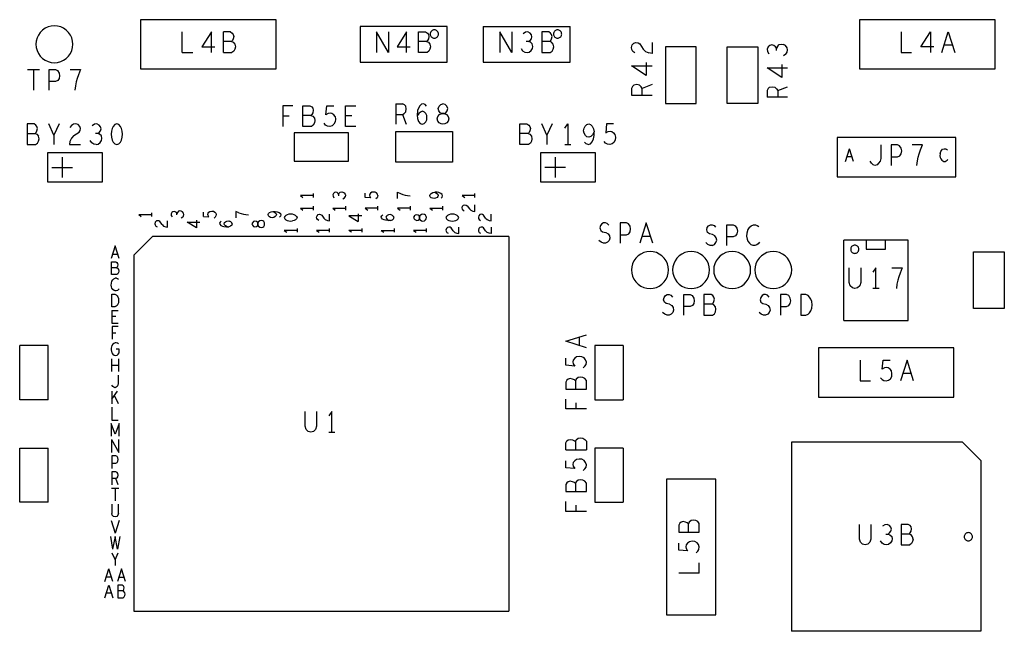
# Model space of a CAD drawing. Extents: x 235 to 565, y 215 to 425.
# Tile 6 of 15: x 350 to 398, y 300 to 330. Entities that reach past the tile are written whole.
import ezdxf

# ---------------------------------------------------------------- set-up
doc = ezdxf.new("R2010")
doc.units = 0
doc.layers.add('RVP8-IFD_G_tassy_art', color=2, linetype='CONTINUOUS')

msp = doc.modelspace()

# ---------------------------------------------------------------- linework, layer by layer
at = {"layer": 'RVP8-IFD_G_tassy_art'}
for points in [[(355.674, 329.639), (355.674, 327.239), (362.274, 327.239), (362.274, 329.639), (355.674, 329.639)], [(390.674, 329.639), (390.674, 327.239), (397.274, 327.239), (397.274, 329.639), (390.674, 329.639)], [(352.374, 328.439), (352.36, 328.595), (352.319, 328.747), (352.253, 328.889), (352.163, 329.017), (352.052, 329.128), (351.924, 329.218), (351.782, 329.284), (351.63, 329.325), (351.474, 329.339), (351.317, 329.325), (351.166, 329.284), (351.024, 329.218), (350.895, 329.128), (350.784, 329.017), (350.694, 328.889), (350.628, 328.747), (350.587, 328.595), (350.574, 328.439), (350.587, 328.282), (350.628, 328.131), (350.694, 327.989), (350.784, 327.86), (350.895, 327.749), (351.024, 327.659), (351.166, 327.593), (351.317, 327.552), (351.474, 327.539), (351.63, 327.552), (351.782, 327.593), (351.924, 327.659), (352.052, 327.749), (352.163, 327.86), (352.253, 327.989), (352.319, 328.131), (352.36, 328.282), (352.374, 328.439)], [(370.594, 329.309), (366.354, 329.309), (366.354, 327.569), (370.594, 327.569), (370.594, 329.309)], [(370.174, 328.939), (370.171, 328.973), (370.162, 329.007), (370.147, 329.039), (370.127, 329.067), (370.102, 329.092), (370.074, 329.112), (370.042, 329.127), (370.008, 329.136), (369.974, 329.139), (369.939, 329.136), (369.905, 329.127), (369.874, 329.112), (369.845, 329.092), (369.821, 329.067), (369.801, 329.039), (369.786, 329.007), (369.777, 328.973), (369.774, 328.939), (369.777, 328.904), (369.786, 328.87), (369.801, 328.839), (369.821, 328.81), (369.845, 328.786), (369.874, 328.766), (369.905, 328.751), (369.939, 328.742), (369.974, 328.739), (370.008, 328.742), (370.042, 328.751), (370.074, 328.766), (370.102, 328.786), (370.127, 328.81), (370.147, 328.839), (370.162, 328.87), (370.171, 328.904), (370.174, 328.939)], [(376.174, 328.939), (376.171, 328.973), (376.162, 329.007), (376.147, 329.039), (376.127, 329.067), (376.102, 329.092), (376.074, 329.112), (376.042, 329.127), (376.008, 329.136), (375.974, 329.139), (375.939, 329.136), (375.905, 329.127), (375.874, 329.112), (375.845, 329.092), (375.821, 329.067), (375.801, 329.039), (375.786, 329.007), (375.777, 328.973), (375.774, 328.939), (375.777, 328.904), (375.786, 328.87), (375.801, 328.839), (375.821, 328.81), (375.845, 328.786), (375.874, 328.766), (375.905, 328.751), (375.939, 328.742), (375.974, 328.739), (376.008, 328.742), (376.042, 328.751), (376.074, 328.766), (376.102, 328.786), (376.127, 328.81), (376.147, 328.839), (376.162, 328.87), (376.171, 328.904), (376.174, 328.939)], [(381.224, 328.319), (381.224, 325.559), (382.724, 325.559), (382.724, 328.319), (381.224, 328.319)], [(384.224, 328.319), (385.724, 328.319), (385.724, 325.559), (384.224, 325.559), (384.224, 328.319)], [(370.33, 325.072), (370.457, 325.072), (370.33, 325.072)], [(354.514, 324.555), (354.412, 324.522), (354.336, 324.439), (354.286, 324.339), (354.248, 324.205), (354.235, 324.055), (354.248, 323.905), (354.286, 323.772), (354.336, 323.672), (354.412, 323.589), (354.514, 323.555), (354.615, 323.589), (354.691, 323.672), (354.742, 323.772), (354.78, 323.905), (354.792, 324.055), (354.78, 324.205), (354.742, 324.339), (354.691, 324.439), (354.615, 324.522), (354.514, 324.555)], [(363.154, 322.749), (365.794, 322.749), (365.794, 324.129), (363.154, 324.129), (363.154, 322.749)], [(370.854, 324.189), (370.854, 322.689), (368.094, 322.689), (368.094, 324.189), (370.854, 324.189)], [(389.584, 323.899), (389.584, 321.979), (395.364, 321.979), (395.364, 323.899), (389.584, 323.899)], [(351.134, 321.729), (353.814, 321.729), (353.814, 323.149), (351.134, 323.149), (351.134, 321.729)], [(370.104, 320.972), (370.032, 320.933), (369.959, 320.918), (369.877, 320.933), (369.815, 320.964), (369.773, 321.01), (369.753, 321.071), (369.773, 321.125), (369.815, 321.171), (369.897, 321.209), (369.99, 321.225), (370.083, 321.179), (370.135, 321.133), (370.156, 321.071), (370.145, 321.018), (370.104, 320.972)], [(361.899, 320.08), (361.879, 320.141), (361.899, 320.195), (361.941, 320.241), (362.023, 320.279), (362.116, 320.295), (362.209, 320.249), (362.261, 320.203), (362.282, 320.141), (362.271, 320.088), (362.23, 320.042), (362.158, 320.003), (362.085, 319.988), (362.003, 320.003), (361.941, 320.034), (361.899, 320.08)], [(361.164, 319.796), (361.112, 319.743), (361.091, 319.681), (361.112, 319.62), (361.164, 319.566), (361.236, 319.543), (361.308, 319.559), (361.36, 319.597), (361.38, 319.643), (361.412, 319.574), (361.474, 319.528), (361.546, 319.513), (361.618, 319.528), (361.67, 319.566), (361.701, 319.628), (361.711, 319.681), (361.701, 319.735), (361.67, 319.796), (361.618, 319.835), (361.546, 319.85), (361.474, 319.835), (361.412, 319.789), (361.38, 319.72), (361.36, 319.766), (361.308, 319.804), (361.236, 319.819), (361.164, 319.796)], [(369.255, 320.03), (369.255, 319.953), (369.255, 320.03)], [(361.38, 319.72), (361.38, 319.643), (361.38, 319.72)], [(381.374, 317.439), (381.36, 317.595), (381.319, 317.747), (381.253, 317.889), (381.163, 318.017), (381.052, 318.128), (380.924, 318.218), (380.782, 318.284), (380.63, 318.325), (380.474, 318.339), (380.317, 318.325), (380.166, 318.284), (380.024, 318.218), (379.895, 318.128), (379.784, 318.017), (379.694, 317.889), (379.628, 317.747), (379.587, 317.595), (379.574, 317.439), (379.587, 317.282), (379.628, 317.131), (379.694, 316.989), (379.784, 316.86), (379.895, 316.749), (380.024, 316.659), (380.166, 316.593), (380.317, 316.552), (380.474, 316.539), (380.63, 316.552), (380.782, 316.593), (380.924, 316.659), (381.052, 316.749), (381.163, 316.86), (381.253, 316.989), (381.319, 317.131), (381.36, 317.282), (381.374, 317.439)], [(383.374, 317.439), (383.36, 317.595), (383.319, 317.747), (383.253, 317.889), (383.163, 318.017), (383.052, 318.128), (382.924, 318.218), (382.782, 318.284), (382.63, 318.325), (382.474, 318.339), (382.317, 318.325), (382.166, 318.284), (382.024, 318.218), (381.895, 318.128), (381.784, 318.017), (381.694, 317.889), (381.628, 317.747), (381.587, 317.595), (381.574, 317.439), (381.587, 317.282), (381.628, 317.131), (381.694, 316.989), (381.784, 316.86), (381.895, 316.749), (382.024, 316.659), (382.166, 316.593), (382.317, 316.552), (382.474, 316.539), (382.63, 316.552), (382.782, 316.593), (382.924, 316.659), (383.052, 316.749), (383.163, 316.86), (383.253, 316.989), (383.319, 317.131), (383.36, 317.282), (383.374, 317.439)], [(385.374, 317.439), (385.36, 317.595), (385.319, 317.747), (385.253, 317.889), (385.163, 318.017), (385.052, 318.128), (384.924, 318.218), (384.782, 318.284), (384.63, 318.325), (384.474, 318.339), (384.317, 318.325), (384.166, 318.284), (384.024, 318.218), (383.895, 318.128), (383.784, 318.017), (383.694, 317.889), (383.628, 317.747), (383.587, 317.595), (383.574, 317.439), (383.587, 317.282), (383.628, 317.131), (383.694, 316.989), (383.784, 316.86), (383.895, 316.749), (384.024, 316.659), (384.166, 316.593), (384.317, 316.552), (384.474, 316.539), (384.63, 316.552), (384.782, 316.593), (384.924, 316.659), (385.052, 316.749), (385.163, 316.86), (385.253, 316.989), (385.319, 317.131), (385.36, 317.282), (385.374, 317.439)], [(387.374, 317.439), (387.36, 317.595), (387.319, 317.747), (387.253, 317.889), (387.163, 318.017), (387.052, 318.128), (386.924, 318.218), (386.782, 318.284), (386.63, 318.325), (386.474, 318.339), (386.317, 318.325), (386.166, 318.284), (386.024, 318.218), (385.895, 318.128), (385.784, 318.017), (385.694, 317.889), (385.628, 317.747), (385.587, 317.595), (385.574, 317.439), (385.587, 317.282), (385.628, 317.131), (385.694, 316.989), (385.784, 316.86), (385.895, 316.749), (386.024, 316.659), (386.166, 316.593), (386.317, 316.552), (386.474, 316.539), (386.63, 316.552), (386.782, 316.593), (386.924, 316.659), (387.052, 316.749), (387.163, 316.86), (387.253, 316.989), (387.319, 317.131), (387.36, 317.282), (387.374, 317.439)], [(390.644, 318.449), (390.641, 318.483), (390.632, 318.517), (390.617, 318.549), (390.597, 318.577), (390.572, 318.602), (390.544, 318.622), (390.512, 318.637), (390.478, 318.646), (390.444, 318.649), (390.409, 318.646), (390.375, 318.637), (390.344, 318.622), (390.315, 318.602), (390.291, 318.577), (390.271, 318.549), (390.256, 318.517), (390.247, 318.483), (390.244, 318.449), (390.247, 318.414), (390.256, 318.38), (390.271, 318.349), (390.291, 318.32), (390.315, 318.296), (390.344, 318.276), (390.375, 318.261), (390.409, 318.252), (390.444, 318.249), (390.478, 318.252), (390.512, 318.261), (390.544, 318.276), (390.572, 318.296), (390.597, 318.32), (390.617, 318.349), (390.632, 318.38), (390.641, 318.414), (390.644, 318.449)], [(396.224, 315.559), (396.224, 318.319), (397.724, 318.319), (397.724, 315.559), (396.224, 315.559)], [(387.815, 316.239), (387.815, 315.239), (388.068, 315.239), (388.17, 315.289), (388.246, 315.355), (388.309, 315.455), (388.36, 315.572), (388.372, 315.739), (388.36, 315.905), (388.309, 316.022), (388.246, 316.122), (388.17, 316.189), (388.068, 316.239), (387.815, 316.239)], [(388.674, 311.239), (395.274, 311.239), (395.274, 313.639), (388.674, 313.639), (388.674, 311.239)], [(381.274, 307.239), (381.274, 300.639), (383.674, 300.639), (383.674, 307.239), (381.274, 307.239)], [(381.874, 304.667), (382.874, 304.667), (382.874, 305.085), (382.807, 305.174), (382.707, 305.225), (382.59, 305.25), (382.474, 305.225), (382.374, 305.149), (382.34, 305.06), (382.29, 305.111), (382.207, 305.149), (382.09, 305.174), (381.99, 305.149), (381.924, 305.098), (381.874, 305.009), (381.874, 304.667)], [(396.174, 304.439), (396.171, 304.473), (396.162, 304.507), (396.147, 304.539), (396.127, 304.567), (396.102, 304.592), (396.074, 304.612), (396.042, 304.627), (396.008, 304.636), (395.974, 304.639), (395.939, 304.636), (395.905, 304.627), (395.874, 304.612), (395.845, 304.592), (395.821, 304.567), (395.801, 304.539), (395.786, 304.507), (395.777, 304.473), (395.774, 304.439), (395.777, 304.404), (395.786, 304.37), (395.801, 304.339), (395.821, 304.31), (395.845, 304.286), (395.874, 304.266), (395.905, 304.251), (395.939, 304.242), (395.974, 304.239), (396.008, 304.242), (396.042, 304.251), (396.074, 304.266), (396.102, 304.286), (396.127, 304.31), (396.147, 304.339), (396.162, 304.37), (396.171, 304.404), (396.174, 304.439)]]:
    msp.add_lwpolyline(points, close=True, dxfattribs=at)
for points in [[(357.7, 328.039), (357.7, 329.039)], [(359.126, 328.039), (359.126, 329.039), (358.657, 328.322)], [(359.702, 328.039), (359.702, 329.039)], [(360.044, 329.039), (359.702, 329.039)], [(360.044, 329.039), (360.133, 328.989), (360.184, 328.922), (360.209, 328.822), (360.184, 328.705), (360.146, 328.622), (360.095, 328.572), (359.702, 328.572)], [(367.161, 329.039), (367.161, 328.039)], [(367.744, 328.039), (367.161, 329.039)], [(367.744, 329.039), (367.744, 328.039)], [(368.625, 328.039), (368.625, 329.039), (368.156, 328.322)], [(369.619, 328.039), (369.201, 328.039), (369.201, 329.039), (369.543, 329.039), (369.632, 328.989), (369.683, 328.922), (369.708, 328.822), (369.683, 328.705), (369.645, 328.622), (369.594, 328.572), (369.201, 328.572)], [(372.354, 329.309), (372.354, 327.569)], [(372.354, 329.309), (376.594, 329.309)], [(372.354, 327.569), (376.594, 327.569), (376.594, 329.309)], [(373.161, 329.039), (373.161, 328.039)], [(373.744, 328.039), (373.161, 329.039)], [(373.744, 329.039), (373.744, 328.039)], [(374.561, 328.572), (374.637, 328.622), (374.701, 328.705), (374.726, 328.805), (374.701, 328.905), (374.637, 328.989), (374.523, 329.039), (374.409, 329.022), (374.295, 328.955)], [(375.632, 328.989), (375.543, 329.039), (375.201, 329.039), (375.201, 328.039), (375.619, 328.039), (375.708, 328.105), (375.759, 328.205), (375.784, 328.322), (375.759, 328.439), (375.683, 328.539), (375.594, 328.572), (375.201, 328.572)], [(375.594, 328.572), (375.645, 328.622), (375.683, 328.705), (375.708, 328.822), (375.683, 328.922), (375.632, 328.989)], [(392.7, 329.039), (392.7, 328.039), (393.207, 328.039)], [(394.29, 328.322), (393.657, 328.322), (394.126, 329.039), (394.126, 328.039)], [(394.677, 328.039), (394.994, 329.039), (395.31, 328.039)], [(360.095, 328.572), (360.184, 328.539), (360.26, 328.439), (360.285, 328.322), (360.26, 328.205), (360.209, 328.105), (360.12, 328.039)], [(369.594, 328.572), (369.683, 328.539), (369.759, 328.439), (369.784, 328.322), (369.759, 328.205), (369.708, 328.105), (369.619, 328.039)], [(374.194, 328.239), (374.27, 328.122), (374.371, 328.055), (374.485, 328.039), (374.587, 328.055), (374.688, 328.139), (374.751, 328.239), (374.764, 328.339), (374.739, 328.455), (374.65, 328.539), (374.561, 328.572), (374.447, 328.572)], [(379.74, 328.018), (379.64, 328.094), (379.59, 328.183), (379.574, 328.284), (379.607, 328.411), (379.69, 328.499), (379.79, 328.525), (379.89, 328.512), (379.974, 328.461), (380.14, 328.208), (380.257, 328.094), (380.424, 328.018)], [(380.574, 328.525), (380.574, 327.993), (380.424, 328.018)], [(386.407, 328.412), (386.307, 328.387), (386.224, 328.323), (386.174, 328.209), (386.19, 328.095), (386.257, 327.981)], [(386.64, 328.133), (386.64, 328.247), (386.59, 328.323), (386.507, 328.387), (386.407, 328.412)], [(386.674, 328.336), (386.757, 328.425), (386.874, 328.45), (386.974, 328.437)], [(387.09, 327.956), (387.157, 328.057), (387.174, 328.171), (387.157, 328.273), (387.074, 328.374), (386.974, 328.437)], [(395.196, 328.389), (394.791, 328.389)], [(357.7, 328.039), (358.207, 328.039)], [(358.657, 328.322), (359.29, 328.322)], [(359.702, 328.039), (360.12, 328.039)], [(368.156, 328.322), (368.789, 328.322)], [(386.674, 328.336), (386.64, 328.247)], [(387.09, 327.956), (386.974, 327.88)], [(380.29, 327.555), (380.29, 326.922), (379.574, 327.391), (380.574, 327.391)], [(386.89, 327.455), (386.89, 326.822), (386.174, 327.291)], [(350.162, 327.205), (350.745, 327.205)], [(350.454, 327.205), (350.454, 326.205)], [(351.22, 326.205), (351.22, 327.205), (351.524, 327.205), (351.626, 327.155), (351.702, 327.039), (351.727, 326.905), (351.702, 326.772), (351.638, 326.672), (351.524, 326.622), (351.22, 326.622)], [(352.24, 327.205), (352.747, 327.205), (352.646, 326.955), (352.582, 326.772), (352.532, 326.605), (352.494, 326.422), (352.468, 326.205)], [(386.174, 327.291), (387.174, 327.291)], [(380.574, 326.472), (380.09, 326.282), (380.04, 326.371), (379.957, 326.447), (379.824, 326.472), (379.69, 326.447), (379.624, 326.383), (379.574, 326.282), (379.574, 325.965), (380.574, 325.965)], [(380.09, 325.965), (380.09, 326.282)], [(386.29, 326.347), (386.224, 326.283), (386.174, 326.182), (386.174, 325.865)], [(386.29, 326.347), (386.424, 326.372), (386.557, 326.347), (386.64, 326.271), (386.69, 326.182), (386.69, 325.865)], [(386.69, 326.182), (387.174, 326.372)], [(368.1, 325.539), (368.1, 324.539)], [(368.1, 325.539), (368.417, 325.539)], [(368.417, 325.022), (368.506, 325.072), (368.582, 325.155), (368.607, 325.289), (368.582, 325.422), (368.518, 325.489), (368.417, 325.539)], [(369.589, 325.422), (369.526, 325.505), (369.437, 325.539), (369.348, 325.522), (369.26, 325.439), (369.196, 325.322), (369.158, 325.205), (369.133, 324.989), (369.146, 324.822), (369.196, 324.672), (369.285, 324.572), (369.386, 324.539), (369.475, 324.572), (369.551, 324.655), (369.602, 324.755), (369.614, 324.855), (369.602, 324.972), (369.551, 325.072), (369.488, 325.139), (369.399, 325.172), (369.298, 325.139), (369.222, 325.072), (369.133, 324.955)], [(370.482, 324.555), (370.394, 324.539), (370.305, 324.555), (370.204, 324.605), (370.14, 324.689), (370.115, 324.805), (370.14, 324.922), (370.216, 325.022), (370.33, 325.072), (370.254, 325.105), (370.191, 325.189), (370.166, 325.305), (370.204, 325.422), (370.292, 325.505), (370.394, 325.539)], [(370.457, 325.072), (370.533, 325.105), (370.596, 325.189), (370.622, 325.305), (370.584, 325.422), (370.495, 325.505), (370.394, 325.539)], [(387.174, 325.865), (386.174, 325.865)], [(362.603, 325.439), (362.603, 324.439)], [(363.084, 325.439), (362.603, 325.439)], [(364.155, 324.722), (364.13, 324.605), (364.079, 324.505), (363.99, 324.439), (363.572, 324.439), (363.572, 325.439), (363.914, 325.439), (364.003, 325.389), (364.054, 325.322), (364.079, 325.222), (364.054, 325.105), (364.016, 325.022), (363.965, 324.972), (363.572, 324.972)], [(365.137, 324.922), (365.074, 325.005), (364.985, 325.072), (364.896, 325.089), (364.808, 325.072), (364.694, 325.005), (364.732, 325.439), (365.074, 325.439)], [(365.65, 324.439), (365.65, 325.439), (366.157, 325.439)], [(370.457, 325.072), (370.571, 325.022), (370.647, 324.922), (370.672, 324.805), (370.647, 324.689), (370.584, 324.605), (370.482, 324.555)], [(350.484, 324.555), (350.142, 324.555), (350.142, 323.555)], [(350.142, 324.089), (350.535, 324.089), (350.586, 324.139), (350.624, 324.222), (350.649, 324.339), (350.624, 324.439), (350.573, 324.505), (350.484, 324.555)], [(351.454, 324.005), (351.2, 324.555)], [(351.707, 324.555), (351.454, 324.005), (351.454, 323.555)], [(352.74, 324.339), (352.714, 324.439), (352.626, 324.522), (352.499, 324.555), (352.398, 324.539), (352.309, 324.489), (352.233, 324.389)], [(353.582, 324.089), (353.658, 324.139), (353.722, 324.222), (353.747, 324.322), (353.722, 324.422), (353.658, 324.505), (353.544, 324.555), (353.43, 324.539), (353.316, 324.472)], [(362.603, 324.955), (362.907, 324.955)], [(363.965, 324.972), (364.054, 324.939), (364.13, 324.839), (364.155, 324.722)], [(365.137, 324.922), (365.162, 324.789), (365.15, 324.655), (365.086, 324.539), (364.998, 324.472), (364.884, 324.439), (364.77, 324.455), (364.681, 324.505), (364.605, 324.589)], [(365.954, 324.955), (365.65, 324.955)], [(368.1, 325.022), (368.417, 325.022), (368.607, 324.539)], [(374.142, 324.555), (374.484, 324.555), (374.573, 324.505), (374.624, 324.439), (374.649, 324.339), (374.624, 324.222), (374.586, 324.139), (374.535, 324.089), (374.142, 324.089)], [(374.535, 324.089), (374.624, 324.055), (374.7, 323.955), (374.725, 323.839), (374.7, 323.722), (374.649, 323.622), (374.56, 323.555), (374.142, 323.555), (374.142, 324.555)], [(375.454, 324.005), (375.2, 324.555)], [(375.707, 324.555), (375.454, 324.005), (375.454, 323.555)], [(376.322, 324.355), (376.474, 324.555)], [(376.474, 324.555), (376.474, 323.555)], [(377.671, 324.022), (377.595, 323.939), (377.494, 323.905), (377.405, 323.922), (377.329, 323.989), (377.266, 324.105), (377.24, 324.222), (377.266, 324.355), (377.316, 324.455), (377.392, 324.522), (377.494, 324.555), (377.582, 324.522)], [(378.704, 324.555), (378.362, 324.555), (378.324, 324.122), (378.438, 324.189), (378.526, 324.205), (378.615, 324.189), (378.704, 324.122), (378.767, 324.039), (378.792, 323.905), (378.78, 323.772), (378.716, 323.655), (378.628, 323.589), (378.514, 323.555), (378.4, 323.572), (378.311, 323.622), (378.235, 323.705)], [(350.535, 324.089), (350.624, 324.055), (350.7, 323.955)], [(352.423, 323.989), (352.676, 324.155), (352.727, 324.239), (352.74, 324.339)], [(353.506, 323.555), (353.608, 323.572), (353.709, 323.655), (353.772, 323.755), (353.785, 323.855), (353.76, 323.972), (353.671, 324.055), (353.582, 324.089), (353.468, 324.089)], [(366.157, 324.439), (365.65, 324.439)], [(377.468, 323.555), (377.57, 323.589), (377.658, 323.689), (377.722, 323.839), (377.747, 323.989), (377.747, 324.172)], [(377.582, 324.522), (377.658, 324.455), (377.722, 324.322), (377.747, 324.172), (377.671, 324.022)], [(350.142, 323.555), (350.56, 323.555), (350.649, 323.622), (350.7, 323.722), (350.725, 323.839), (350.7, 323.955)], [(352.423, 323.989), (352.309, 323.872), (352.233, 323.705), (352.208, 323.555), (352.74, 323.555)], [(353.506, 323.555), (353.392, 323.572), (353.291, 323.639), (353.215, 323.755)], [(377.468, 323.555), (377.367, 323.589), (377.278, 323.672)], [(375.134, 323.149), (375.134, 321.729), (377.814, 321.729), (377.814, 323.149)], [(377.814, 323.149), (375.134, 323.149)], [(376.322, 323.555), (376.626, 323.555)], [(389.992, 322.732), (390.184, 323.352)], [(390.375, 322.732), (390.184, 323.352)], [(391.707, 323.539), (391.707, 322.872), (391.682, 322.739), (391.606, 322.639), (391.53, 322.572), (391.428, 322.539), (391.34, 322.572), (391.264, 322.639), (391.2, 322.739)], [(392.524, 323.539), (392.22, 323.539), (392.22, 322.539)], [(392.22, 322.955), (392.524, 322.955), (392.638, 323.005), (392.702, 323.105), (392.727, 323.239), (392.702, 323.372), (392.626, 323.489), (392.524, 323.539)], [(393.468, 322.539), (393.494, 322.755), (393.532, 322.939), (393.582, 323.105), (393.646, 323.289), (393.747, 323.539), (393.24, 323.539)], [(394.6, 323.104), (394.63, 323.207), (394.669, 323.269), (394.722, 323.321), (394.791, 323.352), (394.853, 323.352), (394.906, 323.331), (394.952, 323.3)], [(351.854, 322.939), (351.854, 321.939)], [(375.854, 322.939), (375.854, 321.939)], [(390.306, 322.949), (390.061, 322.949)], [(394.6, 323.104), (394.592, 323.011), (394.607, 322.918), (394.63, 322.856), (394.676, 322.794), (394.73, 322.753), (394.784, 322.732), (394.837, 322.732), (394.891, 322.753), (394.937, 322.784), (394.975, 322.825)], [(351.354, 322.439), (352.354, 322.439)], [(376.354, 322.439), (375.354, 322.439)], [(365.318, 321.056), (365.318, 321.125), (365.287, 321.171), (365.235, 321.209), (365.173, 321.225), (365.111, 321.209), (365.059, 321.171), (365.028, 321.102), (365.039, 321.033), (365.08, 320.964)], [(365.318, 321.125), (365.338, 321.179), (365.39, 321.232)], [(365.39, 321.232), (365.462, 321.248), (365.524, 321.24), (365.586, 321.202), (365.638, 321.14), (365.648, 321.079), (365.638, 321.01)], [(367.223, 321.071), (367.202, 321.14), (367.161, 321.194), (367.089, 321.232), (367.006, 321.24), (366.923, 321.225), (366.872, 321.186), (366.83, 321.133), (366.82, 321.079), (366.83, 321.025), (366.872, 320.956), (366.603, 320.979), (366.603, 321.186)], [(368.178, 321.225), (368.333, 321.163), (368.446, 321.125), (368.55, 321.094), (368.663, 321.071), (368.798, 321.056)], [(368.178, 320.918), (368.178, 321.225)], [(370.352, 320.995), (370.373, 321.056), (370.352, 321.117), (370.29, 321.171), (370.197, 321.209), (370.104, 321.225), (369.99, 321.225)], [(364.073, 321.071), (363.453, 321.071), (363.577, 320.979)], [(364.073, 321.163), (364.073, 320.979)], [(365.524, 320.903), (365.597, 320.949), (365.638, 321.01)], [(367.223, 321.071), (367.213, 321.002), (367.182, 320.949), (367.13, 320.903)], [(370.3, 320.941), (370.352, 320.995)], [(371.947, 321.071), (371.327, 321.071), (371.451, 320.979)], [(371.947, 320.979), (371.947, 321.163)], [(357.764, 320.08), (357.774, 320.149), (357.764, 320.21), (357.712, 320.272), (357.65, 320.31), (357.588, 320.318), (357.516, 320.302), (357.464, 320.249), (357.443, 320.195), (357.413, 320.241), (357.361, 320.279), (357.299, 320.295), (357.237, 320.279), (357.185, 320.241), (357.154, 320.172), (357.165, 320.103), (357.206, 320.034)], [(358.729, 320.049), (358.998, 320.026), (358.956, 320.095), (358.946, 320.149), (358.956, 320.203), (358.998, 320.256), (359.049, 320.295), (359.132, 320.31), (359.215, 320.302), (359.287, 320.264), (359.328, 320.21), (359.349, 320.141), (359.339, 320.072), (359.308, 320.019), (359.256, 319.973)], [(358.729, 320.049), (358.729, 320.256)], [(360.304, 320.295), (360.304, 319.988)], [(360.459, 320.233), (360.304, 320.295)], [(362.116, 320.295), (362.23, 320.295), (362.323, 320.279), (362.416, 320.241), (362.478, 320.187), (362.499, 320.126), (362.478, 320.065), (362.426, 320.011)], [(363.453, 320.451), (363.577, 320.359)], [(363.453, 320.451), (364.073, 320.451)], [(364.073, 320.543), (364.073, 320.359)], [(365.028, 320.451), (365.152, 320.359)], [(365.028, 320.451), (365.648, 320.451)], [(365.648, 320.543), (365.648, 320.359)], [(367.223, 320.451), (366.603, 320.451), (366.727, 320.359)], [(367.223, 320.359), (367.223, 320.543)], [(368.798, 320.451), (368.178, 320.451), (368.302, 320.359)], [(368.798, 320.543), (368.798, 320.359)], [(369.753, 320.451), (369.877, 320.359)], [(369.753, 320.451), (370.373, 320.451)], [(370.373, 320.543), (370.373, 320.359)], [(371.431, 320.306), (371.369, 320.352), (371.338, 320.405), (371.327, 320.467), (371.348, 320.543), (371.4, 320.597), (371.462, 320.612), (371.524, 320.605), (371.575, 320.574), (371.679, 320.421), (371.751, 320.352), (371.854, 320.306), (371.947, 320.29), (371.947, 320.612)], [(355.579, 320.141), (355.703, 320.049)], [(355.579, 320.141), (356.199, 320.141)], [(356.199, 320.233), (356.199, 320.049)], [(356.439, 319.827), (356.387, 319.773), (356.367, 319.697), (356.377, 319.635), (356.408, 319.582), (356.47, 319.536)], [(356.718, 319.651), (356.615, 319.804), (356.563, 319.835), (356.501, 319.842), (356.439, 319.827)], [(356.718, 319.651), (356.79, 319.582), (356.894, 319.536), (356.987, 319.52), (356.987, 319.842)], [(357.443, 320.126), (357.443, 320.195)], [(357.764, 320.08), (357.723, 320.019), (357.65, 319.973)], [(358.386, 319.49), (357.942, 319.773), (358.562, 319.773)], [(358.386, 319.873), (358.386, 319.49)], [(359.537, 319.773), (359.516, 319.72), (359.527, 319.666), (359.578, 319.612), (359.651, 319.574), (359.723, 319.551), (359.857, 319.536), (359.961, 319.543)], [(359.589, 319.812), (359.537, 319.773)], [(359.878, 319.536), (359.806, 319.589), (359.764, 319.635), (359.744, 319.697), (359.764, 319.75), (359.806, 319.789), (359.868, 319.819), (359.94, 319.827), (360.002, 319.819)], [(360.136, 319.689), (360.116, 319.743), (360.064, 319.789), (360.002, 319.819)], [(360.459, 320.233), (360.572, 320.195), (360.676, 320.164), (360.789, 320.141), (360.924, 320.126)], [(362.976, 320.16), (362.883, 320.152), (362.8, 320.129), (362.738, 320.099), (362.687, 320.053), (362.666, 319.991)], [(362.666, 319.991), (362.687, 319.93), (362.738, 319.884), (362.8, 319.853), (362.883, 319.83), (362.976, 319.823), (363.069, 319.83)], [(363.265, 320.053), (363.214, 320.099), (363.152, 320.129), (363.069, 320.152), (362.976, 320.16)], [(363.265, 320.053), (363.286, 319.991), (363.265, 319.93), (363.214, 319.884), (363.152, 319.853), (363.069, 319.83)], [(364.344, 319.846), (364.282, 319.892), (364.251, 319.945), (364.241, 320.007), (364.261, 320.083), (364.313, 320.137), (364.375, 320.152), (364.437, 320.145), (364.489, 320.114), (364.592, 319.961), (364.664, 319.892), (364.768, 319.846), (364.861, 319.83), (364.861, 320.152)], [(365.816, 320.083), (366.26, 319.8)], [(366.436, 320.083), (365.816, 320.083)], [(366.26, 320.183), (366.26, 319.8)], [(367.731, 319.846), (367.597, 319.861), (367.525, 319.884), (367.452, 319.922), (367.401, 319.976), (367.39, 320.03), (367.411, 320.083), (367.463, 320.122)], [(367.99, 320.053), (367.938, 320.099), (367.876, 320.129), (367.814, 320.137), (367.742, 320.129), (367.68, 320.099), (367.638, 320.06), (367.618, 320.007), (367.638, 319.945), (367.68, 319.899), (367.752, 319.846)], [(367.835, 319.853), (367.731, 319.846)], [(367.835, 319.853), (367.928, 319.884), (367.99, 319.938), (368.01, 319.999), (367.99, 320.053)], [(368.986, 320.053), (368.965, 319.991), (368.986, 319.93)], [(368.986, 320.053), (369.038, 320.106)], [(369.11, 319.853), (369.038, 319.876), (368.986, 319.93)], [(369.11, 319.853), (369.182, 319.869), (369.234, 319.907), (369.255, 319.953), (369.286, 319.884), (369.348, 319.838), (369.42, 319.823), (369.492, 319.838), (369.544, 319.876), (369.575, 319.938), (369.585, 319.991), (369.575, 320.045), (369.544, 320.106), (369.492, 320.145), (369.42, 320.16), (369.348, 320.145), (369.286, 320.099), (369.255, 320.03), (369.234, 320.076), (369.182, 320.114), (369.11, 320.129), (369.038, 320.106)], [(370.612, 320.099), (370.561, 320.053), (370.54, 319.991)], [(370.54, 319.991), (370.561, 319.93)], [(370.561, 319.93), (370.612, 319.884), (370.674, 319.853), (370.757, 319.83), (370.85, 319.823), (370.943, 319.83), (371.026, 319.853), (371.088, 319.884), (371.139, 319.93), (371.16, 319.991), (371.139, 320.053), (371.088, 320.099), (371.026, 320.129), (370.943, 320.152), (370.85, 320.16), (370.757, 320.152), (370.674, 320.129), (370.612, 320.099)], [(372.311, 320.145), (372.249, 320.152), (372.187, 320.137), (372.135, 320.083), (372.115, 320.007), (372.125, 319.945), (372.156, 319.892), (372.218, 319.846)], [(372.466, 319.961), (372.363, 320.114), (372.311, 320.145)], [(372.466, 319.961), (372.538, 319.892), (372.642, 319.846), (372.735, 319.83), (372.735, 320.152)], [(360.054, 319.574), (359.961, 319.543)], [(360.136, 319.689), (360.116, 319.628), (360.054, 319.574)], [(362.666, 319.371), (362.79, 319.279)], [(363.286, 319.371), (362.666, 319.371)], [(363.286, 319.463), (363.286, 319.279)], [(364.861, 319.371), (364.241, 319.371), (364.365, 319.279)], [(364.861, 319.279), (364.861, 319.463)], [(365.94, 319.279), (365.816, 319.371)], [(366.436, 319.371), (365.816, 319.371)], [(366.436, 319.463), (366.436, 319.279)], [(367.39, 319.371), (367.514, 319.279)], [(367.39, 319.371), (368.01, 319.371)], [(368.01, 319.463), (368.01, 319.279)], [(368.965, 319.371), (369.089, 319.279)], [(369.585, 319.371), (368.965, 319.371)], [(369.585, 319.279), (369.585, 319.463)], [(370.561, 319.463), (370.54, 319.387)], [(370.54, 319.387), (370.55, 319.325), (370.581, 319.272), (370.643, 319.226)], [(370.674, 319.532), (370.612, 319.517), (370.561, 319.463)], [(370.891, 319.341), (370.788, 319.494), (370.736, 319.525), (370.674, 319.532)], [(370.891, 319.341), (370.964, 319.272), (371.067, 319.226), (371.16, 319.21), (371.16, 319.532)], [(372.249, 319.532), (372.187, 319.517), (372.135, 319.463), (372.115, 319.387), (372.125, 319.325), (372.156, 319.272), (372.218, 319.226)], [(372.466, 319.341), (372.363, 319.494), (372.311, 319.525), (372.249, 319.532)], [(372.466, 319.341), (372.538, 319.272)], [(372.735, 319.532), (372.735, 319.21), (372.642, 319.226), (372.538, 319.272)], [(378.216, 319.739), (378.127, 319.689), (378.064, 319.605), (378.038, 319.489), (378.076, 319.372), (378.165, 319.305), (378.317, 319.272), (378.431, 319.205), (378.494, 319.105), (378.52, 318.989), (378.482, 318.872), (378.406, 318.789), (378.304, 318.739), (378.203, 318.739), (378.089, 318.789)], [(378.469, 319.622), (378.393, 319.705), (378.304, 319.739), (378.216, 319.739)], [(379.02, 319.739), (379.02, 318.739)], [(379.02, 319.155), (379.324, 319.155), (379.438, 319.205), (379.502, 319.305), (379.527, 319.439), (379.502, 319.572), (379.426, 319.689), (379.324, 319.739), (379.02, 319.739)], [(380.61, 318.739), (380.294, 319.739), (379.977, 318.739)], [(383.504, 318.639), (383.606, 318.689), (383.682, 318.772), (383.72, 318.889), (383.694, 319.005), (383.631, 319.105), (383.517, 319.172), (383.365, 319.205), (383.276, 319.272), (383.238, 319.389), (383.264, 319.505), (383.327, 319.589), (383.416, 319.639), (383.504, 319.639), (383.593, 319.605), (383.669, 319.522)], [(384.22, 318.639), (384.22, 319.639), (384.524, 319.639), (384.626, 319.589), (384.702, 319.472), (384.727, 319.339), (384.702, 319.205), (384.638, 319.105)], [(385.304, 319.505), (385.24, 319.405), (385.19, 319.239), (385.177, 319.089), (385.202, 318.939), (385.24, 318.839), (385.316, 318.739), (385.405, 318.672)], [(385.304, 319.505), (385.392, 319.589), (385.506, 319.639), (385.608, 319.639), (385.696, 319.605), (385.772, 319.555)], [(356.244, 319.069), (355.344, 318.169), (355.344, 300.809)], [(373.604, 319.069), (356.244, 319.069)], [(373.604, 319.069), (373.604, 300.809)], [(378.089, 318.789), (377.988, 318.872)], [(380.091, 319.089), (380.496, 319.089)], [(384.638, 319.105), (384.524, 319.055), (384.22, 319.055)], [(389.904, 314.979), (389.904, 318.899)], [(393.044, 318.899), (389.904, 318.899)], [(391.004, 318.889), (391.004, 318.459), (391.944, 318.459), (391.944, 318.889)], [(393.044, 314.979), (393.044, 318.899)], [(354.623, 318), (354.431, 318.62), (354.24, 318)], [(383.504, 318.639), (383.403, 318.639), (383.289, 318.689), (383.188, 318.772)], [(385.81, 318.789), (385.747, 318.722), (385.671, 318.672), (385.582, 318.639), (385.494, 318.639), (385.405, 318.672)], [(354.309, 318.217), (354.554, 318.217)], [(354.508, 317.212), (354.255, 317.212), (354.255, 317.832), (354.462, 317.832)], [(354.462, 317.832), (354.516, 317.801), (354.546, 317.76), (354.562, 317.698), (354.546, 317.626), (354.523, 317.574), (354.493, 317.543), (354.255, 317.543)], [(354.493, 317.543), (354.546, 317.522), (354.592, 317.46), (354.608, 317.388), (354.592, 317.316), (354.562, 317.254), (354.508, 317.212)], [(390.732, 317.539), (390.732, 316.822), (390.682, 316.672), (390.58, 316.572), (390.454, 316.539), (390.327, 316.572), (390.226, 316.672), (390.175, 316.822), (390.175, 317.539)], [(391.474, 316.539), (391.474, 317.539), (391.322, 317.339)], [(392.24, 317.539), (392.747, 317.539), (392.646, 317.289), (392.582, 317.105), (392.532, 316.939), (392.494, 316.755), (392.468, 316.539)], [(354.485, 316.425), (354.431, 316.425), (354.378, 316.446), (354.324, 316.487), (354.278, 316.549), (354.255, 316.611), (354.24, 316.704), (354.247, 316.797), (354.278, 316.9), (354.316, 316.962), (354.37, 317.014), (354.439, 317.045)], [(354.5, 317.045), (354.439, 317.045)], [(354.5, 317.045), (354.554, 317.024), (354.6, 316.993)], [(354.623, 316.518), (354.585, 316.477), (354.539, 316.446), (354.485, 316.425)], [(391.626, 316.539), (391.322, 316.539)], [(354.416, 315.638), (354.263, 315.638), (354.263, 316.258), (354.416, 316.258), (354.477, 316.227)], [(354.477, 316.227), (354.523, 316.185), (354.562, 316.123), (354.592, 316.051), (354.6, 315.948), (354.592, 315.844), (354.562, 315.772), (354.523, 315.71), (354.477, 315.669), (354.416, 315.638)], [(381.265, 315.805), (381.176, 315.872), (381.138, 315.989), (381.164, 316.105), (381.227, 316.189), (381.316, 316.239), (381.404, 316.239), (381.493, 316.205), (381.569, 316.122)], [(382.12, 315.239), (382.12, 316.239), (382.424, 316.239), (382.526, 316.189), (382.602, 316.072), (382.627, 315.939), (382.602, 315.805), (382.538, 315.705), (382.424, 315.655), (382.12, 315.655)], [(383.533, 316.189), (383.444, 316.239), (383.102, 316.239), (383.102, 315.239)], [(383.546, 315.822), (383.584, 315.905), (383.609, 316.022), (383.584, 316.122), (383.533, 316.189)], [(386.016, 316.239), (385.927, 316.189), (385.864, 316.105), (385.838, 315.989), (385.876, 315.872), (385.965, 315.805), (386.117, 315.772), (386.231, 315.705), (386.294, 315.605), (386.32, 315.489), (386.282, 315.372), (386.206, 315.289), (386.104, 315.239), (386.003, 315.239), (385.889, 315.289), (385.788, 315.372)], [(386.269, 316.122), (386.193, 316.205), (386.104, 316.239), (386.016, 316.239)], [(386.82, 316.239), (386.82, 315.239)], [(386.82, 315.655), (387.124, 315.655), (387.238, 315.705), (387.302, 315.805), (387.327, 315.939), (387.302, 316.072), (387.226, 316.189), (387.124, 316.239), (386.82, 316.239)], [(354.278, 315.47), (354.585, 315.47)], [(354.278, 315.47), (354.278, 314.85), (354.585, 314.85)], [(381.62, 315.489), (381.582, 315.372), (381.506, 315.289), (381.404, 315.239), (381.303, 315.239), (381.189, 315.289), (381.088, 315.372)], [(381.417, 315.772), (381.265, 315.805)], [(381.417, 315.772), (381.531, 315.705), (381.594, 315.605), (381.62, 315.489)], [(383.495, 315.772), (383.102, 315.772)], [(383.495, 315.772), (383.546, 315.822)], [(383.609, 315.305), (383.66, 315.405), (383.685, 315.522), (383.66, 315.639), (383.584, 315.739), (383.495, 315.772)], [(354.462, 315.17), (354.278, 315.17)], [(383.102, 315.239), (383.52, 315.239), (383.609, 315.305)], [(389.904, 314.979), (393.044, 314.979)], [(354.577, 314.683), (354.286, 314.683), (354.286, 314.063)], [(354.286, 314.383), (354.47, 314.383)], [(376.374, 313.969), (377.374, 314.285)], [(377.024, 314.171), (377.024, 313.766)], [(351.164, 311.119), (349.784, 311.119), (349.784, 313.759)], [(351.164, 311.119), (351.164, 313.759), (349.784, 313.759)], [(354.37, 313.864), (354.324, 313.823), (354.278, 313.761), (354.247, 313.689), (354.232, 313.627), (354.232, 313.554), (354.247, 313.472), (354.278, 313.399), (354.324, 313.337), (354.378, 313.296), (354.454, 313.275), (354.531, 313.296), (354.585, 313.337), (354.631, 313.399), (354.631, 313.585), (354.477, 313.585)], [(354.592, 313.833), (354.546, 313.875), (354.485, 313.895), (354.431, 313.895), (354.37, 313.864)], [(377.374, 313.652), (376.374, 313.969)], [(377.784, 313.759), (377.784, 311.119), (379.164, 311.119)], [(379.164, 313.759), (377.784, 313.759)], [(379.164, 313.759), (379.164, 311.119)], [(354.27, 312.488), (354.27, 313.108)], [(354.592, 313.108), (354.592, 312.488)], [(377.224, 312.67), (377.307, 312.746), (377.357, 312.835), (377.374, 312.949), (377.34, 313.063), (377.274, 313.151), (377.157, 313.215), (377.024, 313.227), (376.89, 313.202), (376.807, 313.139), (376.74, 313.05), (376.724, 312.961), (376.74, 312.873), (376.807, 312.759), (376.374, 312.797), (376.374, 313.139)], [(354.27, 312.798), (354.592, 312.798)], [(390.7, 313.039), (390.7, 312.039), (391.207, 312.039)], [(391.695, 312.189), (391.771, 312.105), (391.86, 312.055), (391.974, 312.039), (392.088, 312.072), (392.176, 312.139), (392.24, 312.255), (392.252, 312.389), (392.227, 312.522), (392.164, 312.605), (392.075, 312.672), (391.986, 312.689), (391.898, 312.672), (391.784, 312.605), (391.822, 313.039), (392.164, 313.039)], [(392.994, 313.039), (392.677, 312.039)], [(393.31, 312.039), (392.994, 313.039)], [(354.585, 312.321), (354.585, 311.907), (354.569, 311.825), (354.523, 311.763), (354.477, 311.721), (354.416, 311.701), (354.362, 311.721), (354.316, 311.763), (354.278, 311.825)], [(376.374, 311.637), (377.374, 311.637), (377.374, 312.055), (377.307, 312.144), (377.207, 312.195), (377.09, 312.22), (376.974, 312.195), (376.874, 312.119), (376.84, 312.03), (376.84, 311.637)], [(376.84, 312.03), (376.79, 312.081), (376.707, 312.119), (376.59, 312.144), (376.49, 312.119), (376.424, 312.068), (376.374, 311.979), (376.374, 311.637)], [(393.196, 312.389), (392.791, 312.389)], [(354.263, 311.533), (354.263, 310.913)], [(354.263, 311.151), (354.554, 311.533)], [(354.6, 310.913), (354.393, 311.326)], [(377.374, 310.668), (376.374, 310.668), (376.374, 311.149)], [(354.278, 310.746), (354.278, 310.126), (354.585, 310.126)], [(376.857, 310.972), (376.857, 310.668)], [(363.964, 309.539), (363.837, 309.572), (363.736, 309.672), (363.685, 309.822), (363.685, 310.539)], [(364.242, 310.539), (364.242, 309.822), (364.192, 309.672), (364.09, 309.572), (363.964, 309.539)], [(364.984, 309.539), (364.984, 310.539), (364.832, 310.339)], [(354.631, 309.958), (354.431, 309.442), (354.232, 309.958), (354.232, 309.338)], [(354.631, 309.338), (354.631, 309.958)], [(364.832, 309.539), (365.136, 309.539)], [(376.84, 309.07), (376.874, 309.159), (376.974, 309.235), (377.09, 309.26), (377.207, 309.235), (377.307, 309.184), (377.374, 309.095), (377.374, 308.677)], [(351.164, 306.119), (349.784, 306.119), (349.784, 308.759), (351.164, 308.759)], [(351.164, 306.119), (351.164, 308.759)], [(354.255, 309.171), (354.608, 308.551), (354.608, 309.171)], [(354.255, 309.171), (354.255, 308.551)], [(376.374, 308.677), (376.374, 309.019), (376.424, 309.108), (376.49, 309.159), (376.59, 309.184), (376.707, 309.159), (376.79, 309.121), (376.84, 309.07), (376.84, 308.677)], [(377.784, 308.759), (377.784, 306.119), (379.164, 306.119)], [(379.164, 308.759), (377.784, 308.759)], [(379.164, 308.759), (379.164, 306.119)], [(387.364, 309.049), (387.364, 299.829)], [(395.684, 309.049), (387.364, 309.049)], [(396.584, 308.149), (395.684, 309.049)], [(354.278, 308.384), (354.278, 307.764)], [(354.278, 308.022), (354.462, 308.022), (354.531, 308.053), (354.569, 308.115), (354.585, 308.198), (354.569, 308.28), (354.523, 308.353), (354.462, 308.384), (354.278, 308.384)], [(376.374, 308.677), (377.374, 308.677)], [(376.374, 307.797), (376.374, 308.139)], [(376.74, 307.873), (376.807, 307.759), (376.374, 307.797)], [(377.224, 307.67), (377.307, 307.746), (377.357, 307.835), (377.374, 307.949), (377.34, 308.063), (377.274, 308.151), (377.157, 308.215), (377.024, 308.227), (376.89, 308.202), (376.807, 308.139), (376.74, 308.05), (376.724, 307.961)], [(376.724, 307.961), (376.74, 307.873)], [(396.584, 308.149), (396.584, 299.829), (387.364, 299.829)], [(354.278, 307.596), (354.278, 306.976)], [(354.47, 307.276), (354.523, 307.307), (354.569, 307.358), (354.585, 307.441), (354.569, 307.524), (354.531, 307.565), (354.47, 307.596), (354.278, 307.596)], [(354.585, 306.976), (354.47, 307.276), (354.278, 307.276)], [(376.707, 307.119), (376.59, 307.144), (376.49, 307.119), (376.424, 307.068), (376.374, 306.979), (376.374, 306.637)], [(377.374, 306.637), (377.374, 307.055), (377.307, 307.144), (377.207, 307.195), (377.09, 307.22), (376.974, 307.195), (376.874, 307.119), (376.84, 307.03), (376.79, 307.081), (376.707, 307.119)], [(376.84, 307.03), (376.84, 306.637)], [(354.255, 306.809), (354.608, 306.809)], [(354.431, 306.809), (354.431, 306.189)], [(376.374, 306.637), (377.374, 306.637)], [(354.263, 306.021), (354.263, 305.577)], [(354.6, 305.577), (354.6, 306.021)], [(377.374, 305.668), (376.374, 305.668), (376.374, 306.149)], [(376.857, 305.972), (376.857, 305.668)], [(354.6, 305.577), (354.569, 305.484), (354.508, 305.422), (354.431, 305.401), (354.355, 305.422), (354.293, 305.484), (354.263, 305.577)], [(354.24, 305.234), (354.431, 304.614)], [(354.623, 305.234), (354.431, 304.614)], [(382.34, 304.667), (382.34, 305.06)], [(391.232, 304.322), (391.182, 304.172), (391.08, 304.072), (390.954, 304.039), (390.827, 304.072), (390.726, 304.172), (390.675, 304.322), (390.675, 305.039)], [(391.232, 305.039), (391.232, 304.322)], [(391.948, 304.572), (392.062, 304.572), (392.138, 304.622), (392.202, 304.705), (392.227, 304.805), (392.202, 304.905), (392.138, 304.989), (392.024, 305.039), (391.91, 305.022), (391.796, 304.955)], [(392.702, 305.039), (392.702, 304.039), (393.12, 304.039)], [(393.095, 304.572), (393.146, 304.622), (393.184, 304.705), (393.209, 304.822), (393.184, 304.922), (393.133, 304.989), (393.044, 305.039), (392.702, 305.039)], [(354.201, 304.447), (354.309, 303.827)], [(354.431, 304.447), (354.309, 303.827)], [(354.554, 303.827), (354.431, 304.447)], [(354.661, 304.447), (354.554, 303.827)], [(392.062, 304.572), (392.151, 304.539), (392.24, 304.455), (392.265, 304.339), (392.252, 304.239)], [(393.285, 304.322), (393.26, 304.439), (393.184, 304.539), (393.095, 304.572), (392.702, 304.572)], [(382.724, 303.66), (382.807, 303.736), (382.857, 303.825), (382.874, 303.939), (382.84, 304.053), (382.774, 304.141), (382.657, 304.205), (382.524, 304.217), (382.39, 304.192), (382.307, 304.129), (382.24, 304.04), (382.224, 303.951), (382.24, 303.863), (382.307, 303.749), (381.874, 303.787), (381.874, 304.129)], [(392.252, 304.239), (392.189, 304.139), (392.088, 304.055), (391.986, 304.039), (391.872, 304.055), (391.771, 304.122), (391.695, 304.239)], [(393.285, 304.322), (393.26, 304.205), (393.209, 304.105), (393.12, 304.039)], [(354.278, 303.659), (354.431, 303.318), (354.431, 303.039)], [(354.431, 303.318), (354.585, 303.659)], [(382.874, 302.665), (382.874, 303.172)], [(353.93, 302.252), (354.121, 302.872)], [(354.313, 302.252), (354.121, 302.872)], [(354.741, 302.872), (354.55, 302.252)], [(354.933, 302.252), (354.741, 302.872)], [(382.874, 302.665), (381.874, 302.665)], [(353.93, 301.464), (354.121, 302.084)], [(354.244, 302.469), (353.999, 302.469)], [(354.121, 302.084), (354.313, 301.464)], [(354.565, 302.084), (354.565, 301.464), (354.818, 301.464), (354.872, 301.506), (354.902, 301.568), (354.918, 301.64), (354.902, 301.712), (354.856, 301.774), (354.803, 301.795), (354.565, 301.795)], [(354.803, 301.795), (354.833, 301.826), (354.856, 301.878), (354.872, 301.95), (354.856, 302.012), (354.826, 302.053), (354.772, 302.084), (354.565, 302.084)], [(354.619, 302.469), (354.864, 302.469)], [(354.244, 301.681), (353.999, 301.681)], [(355.344, 300.809), (373.604, 300.809)]]:
    msp.add_lwpolyline(points, dxfattribs=at)

doc.saveas('drawing.dxf')
